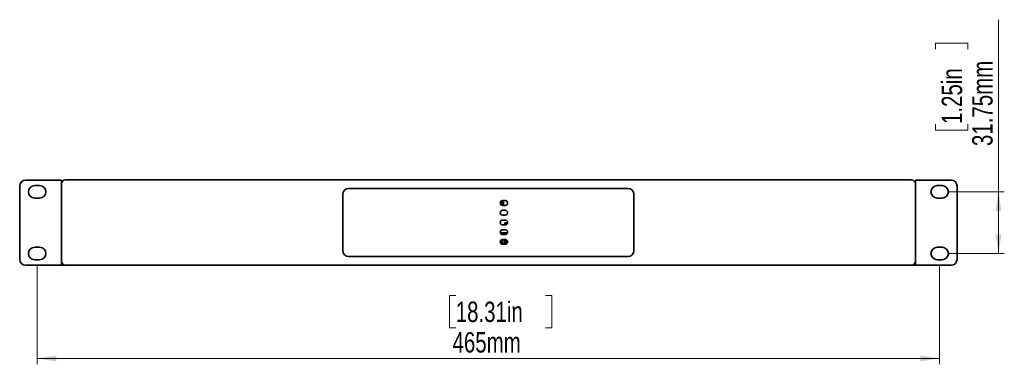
# Model space of a CAD drawing. Header units: millimetres. Extents: x 9 to 590, y 7 to 389.
# Tile 3 of 14: x 126 to 295, y 170 to 229. Entities that reach past the tile are written whole.
import ezdxf

# ---------------------------------------------------------------- set-up
doc = ezdxf.new("R2010")
doc.units = ezdxf.units.MM
doc.styles.add('SLDTEXTSTYLE0', font='TXT', dxfattribs={"width": 0.75})
doc.dimstyles.new('SLDDIMSTYLE0', dxfattribs={"dimtxt": 3.5, "dimasz": 3.302, "dimexe": 0, "dimexo": 0.0625, "dimgap": 0.875, "dimtad": 1, "dimlfac": 3, "dimrnd": 1e-09, "dimzin": 12, "dimdsep": 46, "dimtxsty": 'SLDTEXTSTYLE0', "dimsah": 1, "dimcen": 0.09, "dimadec": 0, "dimazin": 3, "dimtfac": 1, "dimtofl": 0, "dimtmove": 0, "dimatfit": 3, "dimfxl": 0, "dimfrac": 2, "dimtolj": 1, "dimtzin": 12, "dimarcsym": 0})

# ---------------------------------------------------------------- blocks, each defined once
blk = doc.blocks.new('_D')
at = {"color": 7, "linetype": 'Continuous', "lineweight": 0}
for p, q in [((128.77, 186.71), (128.77, 169.79)), ((283.77, 186.71), (283.77, 169.79)), ((200.66, 181.58), (199.59, 181.58)), ((199.59, 181.58), (199.59, 176.02)), ((216.07, 181.58), (217.14, 181.58)), ((217.14, 181.58), (217.14, 176.02)), ((199.59, 176.02), (200.66, 176.02)), ((217.14, 176.02), (216.07, 176.02)), ((128.77, 170.79), (283.77, 170.79))]:
    blk.add_line(p, q, dxfattribs=at)
at = {"color": 7, "linetype": 'Continuous', "lineweight": 18}
for points in [[(128.77, 170.79), (132.07, 170.28), (132.07, 171.3)], [(283.77, 170.79), (280.47, 171.3), (280.47, 170.28)]]:
    blk.add_solid(points, dxfattribs=at)
at = {"color": 7, "linetype": 'Continuous', "lineweight": 18, "char_height": 3.5, "attachment_point": 1, "style": 'SLDTEXTSTYLE0'}
for s, insert in [('18.31in', (200.66, 180.54)), ('465mm', (200.11, 175.3))]:
    blk.add_mtext(s, dxfattribs=dict(at, insert=insert))
blk = doc.blocks.new('_D_1')
at = {"color": 7, "linetype": 'Continuous', "lineweight": 0}
for p, q in [((293.88, 199.38), (293.88, 228.91)), ((283.08, 223.84), (283.08, 224.9)), ((283.08, 224.9), (288.64, 224.9)), ((288.64, 224.9), (288.64, 223.84)), ((283.08, 211.01), (283.08, 209.94)), ((283.08, 209.94), (288.64, 209.94)), ((288.64, 209.94), (288.64, 211.01)), ((285.19, 199.38), (294.88, 199.38)), ((293.88, 199.38), (293.88, 188.8)), ((285.19, 188.8), (294.88, 188.8))]:
    blk.add_line(p, q, dxfattribs=at)
at = {"color": 7, "linetype": 'Continuous', "lineweight": 18}
for points in [[(293.88, 199.38), (293.37, 196.08), (294.38, 196.08)], [(293.88, 188.8), (294.38, 192.1), (293.37, 192.1)]]:
    blk.add_solid(points, dxfattribs=at)
at = {"color": 7, "linetype": 'Continuous', "lineweight": 18, "char_height": 3.5, "attachment_point": 1, "rotation": 90, "style": 'SLDTEXTSTYLE0'}
for s, insert in [('31.75mm', (289.36, 207.23)), ('1.25in', (284.13, 211.01))]:
    blk.add_mtext(s, dxfattribs=dict(at, insert=insert))

msp = doc.modelspace()

# ---------------------------------------------------------------- linework, layer by layer
at = {"color": 7, "linetype": 'Continuous', "lineweight": 35}
for p, q in [((126.7718, 201.3873), (132.1051, 201.3873)), ((132.1051, 201.3873), (132.9385, 201.3873)), ((132.9385, 200.754), (132.9385, 201.3873)), ((133.6051, 201.4207), (278.9385, 201.4207)), ((134.6817, 201.4215), (134.6817, 201.4207)), ((134.6873, 201.4215), (134.6817, 201.4215)), ((134.6873, 201.4215), (134.6873, 201.4207)), ((135.0557, 201.4215), (134.6873, 201.4215)), ((135.0557, 201.4215), (135.0557, 201.4207)), ((135.9735, 201.4215), (135.0557, 201.4215)), ((135.9735, 201.4215), (135.9735, 201.4207)), ((136.523, 201.4215), (135.9735, 201.4215)), ((136.523, 201.4215), (136.523, 201.4207)), ((136.5286, 201.4215), (136.523, 201.4215)), ((136.5286, 201.4215), (136.5286, 201.4207)), ((143.6816, 201.4215), (143.6816, 201.4207)), ((143.6873, 201.4215), (143.6816, 201.4215)), ((143.6873, 201.4215), (143.6873, 201.4207)), ((144.0557, 201.4215), (143.6873, 201.4215)), ((144.0557, 201.4215), (144.0557, 201.4207)), ((144.9735, 201.4215), (144.0557, 201.4215)), ((144.9735, 201.4215), (144.9735, 201.4207)), ((145.523, 201.4215), (144.9735, 201.4215)), ((145.523, 201.4215), (145.523, 201.4207)), ((145.5286, 201.4215), (145.523, 201.4215)), ((145.5286, 201.4215), (145.5286, 201.4207)), ((146.3647, 201.4215), (146.3647, 201.4207)), ((146.3875, 201.4215), (146.3647, 201.4215)), ((146.3875, 201.4215), (146.3875, 201.4207)), ((147.0608, 201.4215), (146.3875, 201.4215)), ((147.0608, 201.4215), (147.0608, 201.4207)), ((147.9452, 201.4215), (147.0608, 201.4215)), ((147.9452, 201.4215), (147.9452, 201.4207)), ((148.1561, 201.4215), (147.9452, 201.4215)), ((148.1561, 201.4215), (148.1561, 201.4207)), ((148.1789, 201.4215), (148.1561, 201.4215)), ((148.1789, 201.4215), (148.1789, 201.4207)), ((153.8305, 201.4215), (153.8305, 201.4207)), ((153.8491, 201.4215), (153.8305, 201.4215)), ((153.8491, 201.4215), (153.8491, 201.4207)), ((153.9347, 201.4215), (153.8491, 201.4215)), ((153.9347, 201.4215), (153.9347, 201.4207)), ((154.7741, 201.4215), (153.9347, 201.4215)), ((154.7741, 201.4215), (154.7741, 201.4207)), ((155.5278, 201.4215), (154.7741, 201.4215)), ((155.5464, 201.4215), (155.5278, 201.4215)), ((155.5278, 201.4215), (155.5278, 201.4207)), ((155.5464, 201.4215), (155.5464, 201.4207)), ((156.3638, 201.4215), (156.3638, 201.4207)), ((156.9648, 201.4215), (156.3638, 201.4215)), ((156.9648, 201.4215), (156.9648, 201.4207)), ((157.8728, 201.4215), (156.9648, 201.4215)), ((157.8728, 201.4215), (157.8728, 201.4207)), ((158.1798, 201.4215), (157.8728, 201.4215)), ((158.1798, 201.4215), (158.1798, 201.4207)), ((159.8647, 201.4215), (159.8647, 201.4207)), ((160.4695, 201.4215), (159.8647, 201.4215)), ((160.4695, 201.4215), (160.4695, 201.4207)), ((161.3766, 201.4215), (160.4695, 201.4215)), ((161.3766, 201.4215), (161.3766, 201.4207)), ((161.6789, 201.4215), (161.3766, 201.4215)), ((161.6789, 201.4215), (161.6789, 201.4207)), ((167.7023, 201.4215), (167.7023, 201.4207)), ((167.9843, 201.4215), (167.7023, 201.4215)), ((167.9843, 201.4215), (167.9843, 201.4207)), ((168.8871, 201.4215), (167.9843, 201.4215)), ((168.8871, 201.4215), (168.8871, 201.4207)), ((169.5079, 201.4215), (168.8871, 201.4215)), ((169.5079, 201.4215), (169.5079, 201.4207)), ((176.6816, 201.4215), (176.6816, 201.4207)), ((177.1243, 201.4215), (176.6816, 201.4215)), ((177.1243, 201.4215), (177.1243, 201.4207)), ((178.0478, 201.4215), (177.1243, 201.4215)), ((178.0478, 201.4215), (178.0478, 201.4207)), ((178.5286, 201.4215), (178.0478, 201.4215)), ((178.5286, 201.4215), (178.5286, 201.4207)), ((186.5319, 201.4215), (186.5319, 201.4207)), ((187.139, 201.4215), (186.5319, 201.4215)), ((187.139, 201.4215), (187.139, 201.4207)), ((188.0455, 201.4215), (187.139, 201.4215)), ((188.0455, 201.4215), (188.0455, 201.4207)), ((188.345, 201.4215), (188.0455, 201.4215)), ((188.345, 201.4215), (188.345, 201.4207)), ((189.0152, 201.4215), (189.0152, 201.4207)), ((189.4509, 201.4215), (189.0152, 201.4215)), ((189.4509, 201.4215), (189.4509, 201.4207)), ((190.3741, 201.4215), (189.4509, 201.4215)), ((190.3741, 201.4215), (190.3741, 201.4207)), ((190.8617, 201.4215), (190.3741, 201.4215)), ((190.8617, 201.4215), (190.8617, 201.4207)), ((200.8755, 201.4215), (200.8755, 201.4207)), ((201.1301, 201.4215), (200.8755, 201.4215)), ((201.1301, 201.4215), (201.1301, 201.4207)), ((202.0264, 201.4215), (201.1301, 201.4215)), ((202.0264, 201.4215), (202.0264, 201.4207)), ((202.6681, 201.4215), (202.0264, 201.4215)), ((202.6681, 201.4215), (202.6681, 201.4207)), ((209.3739, 201.4215), (209.3739, 201.4207)), ((210.0107, 201.4215), (209.3739, 201.4215)), ((210.0107, 201.4215), (210.0107, 201.4207)), ((210.9087, 201.4215), (210.0107, 201.4215)), ((210.9087, 201.4215), (210.9087, 201.4207)), ((211.1697, 201.4215), (210.9087, 201.4215)), ((211.1792, 201.4215), (211.1697, 201.4215)), ((211.1697, 201.4215), (211.1697, 201.4207)), ((211.1792, 201.4215), (211.1792, 201.4207)), ((211.3813, 201.4215), (211.1792, 201.4215)), ((211.3813, 201.4215), (211.3813, 201.4207)), ((211.6138, 201.4215), (211.3813, 201.4215)), ((211.6138, 201.4215), (211.6138, 201.4207)), ((212.5044, 201.4215), (211.6138, 201.4215)), ((212.5044, 201.4215), (212.5044, 201.4207)), ((213.1623, 201.4215), (212.5044, 201.4215)), ((213.1623, 201.4215), (213.1623, 201.4207)), ((232.348, 201.4215), (232.348, 201.4207)), ((232.5397, 201.4215), (232.348, 201.4215)), ((232.5397, 201.4215), (232.5397, 201.4207)), ((233.1741, 201.4215), (232.5397, 201.4215)), ((233.1741, 201.4215), (233.1741, 201.4207)), ((234.0728, 201.4215), (233.1741, 201.4215)), ((234.0728, 201.4215), (234.0728, 201.4207)), ((234.3372, 201.4215), (234.0728, 201.4215)), ((234.3372, 201.4215), (234.3372, 201.4207)), ((236.0229, 201.4215), (236.0229, 201.4207)), ((236.5871, 201.4215), (236.0229, 201.4215)), ((236.5871, 201.4215), (236.5871, 201.4207)), ((237.5026, 201.4215), (236.5871, 201.4215)), ((237.5026, 201.4215), (237.5026, 201.4207)), ((237.854, 201.4215), (237.5026, 201.4215)), ((237.854, 201.4215), (237.854, 201.4207)), ((242.6069, 201.4215), (242.6069, 201.4207)), ((243.3711, 201.4215), (242.6069, 201.4215)), ((243.3711, 201.4215), (243.3711, 201.4207)), ((244.2027, 201.4215), (243.3711, 201.4215)), ((244.2027, 201.4215), (244.2027, 201.4207)), ((244.27, 201.4215), (244.2027, 201.4215)), ((244.27, 201.4215), (244.27, 201.4207)), ((244.799, 201.4215), (244.799, 201.4207)), ((244.8114, 201.4215), (244.799, 201.4215)), ((244.8114, 201.4215), (244.8114, 201.4207)), ((245.6175, 201.4215), (244.8114, 201.4215)), ((245.6175, 201.4215), (245.6175, 201.4207)), ((246.4112, 201.4215), (245.6175, 201.4215)), ((246.4112, 201.4215), (246.4112, 201.4207)), ((248.1069, 201.4215), (248.1069, 201.4207)), ((248.8711, 201.4215), (248.1069, 201.4215)), ((248.8711, 201.4215), (248.8711, 201.4207)), ((249.7027, 201.4215), (248.8711, 201.4215)), ((249.7027, 201.4215), (249.7027, 201.4207)), ((249.77, 201.4215), (249.7027, 201.4215)), ((249.77, 201.4215), (249.77, 201.4207)), ((253.2496, 201.4215), (253.2496, 201.4207)), ((253.9791, 201.4215), (253.2496, 201.4215)), ((253.9791, 201.4215), (253.9791, 201.4207)), ((254.8346, 201.4215), (253.9791, 201.4215)), ((254.8346, 201.4215), (254.8346, 201.4207)), ((254.9607, 201.4215), (254.8346, 201.4215)), ((254.9607, 201.4215), (254.9607, 201.4207)), ((256.7819, 201.4215), (256.7819, 201.4207)), ((256.8306, 201.4215), (256.7819, 201.4215)), ((256.8306, 201.4215), (256.8306, 201.4207)), ((257.6538, 201.4215), (256.8306, 201.4215)), ((257.6538, 201.4215), (257.6538, 201.4207)), ((258.4283, 201.4215), (257.6538, 201.4215)), ((258.4283, 201.4215), (258.4283, 201.4207)), ((268.415, 201.4215), (268.415, 201.4207)), ((268.7483, 201.4215), (268.415, 201.4215)), ((268.7483, 201.4215), (268.7483, 201.4207)), ((269.4757, 201.4215), (268.7483, 201.4215)), ((269.4757, 201.4215), (269.4757, 201.4207)), ((270.3325, 201.4215), (269.4757, 201.4215)), ((270.3325, 201.4215), (270.3325, 201.4207)), ((270.462, 201.4215), (270.3325, 201.4215)), ((270.462, 201.4215), (270.462, 201.4207)), ((276.3402, 201.4215), (276.3402, 201.4207)), ((276.4476, 201.4215), (276.3402, 201.4215)), ((276.4476, 201.4215), (276.4476, 201.4207)), ((277.296, 201.4215), (276.4476, 201.4215)), ((277.296, 201.4215), (277.296, 201.4207)), ((278.0368, 201.4215), (277.296, 201.4215)), ((278.0368, 201.4215), (278.0368, 201.4207)), ((279.6051, 201.3873), (279.6051, 200.754)), ((280.4385, 201.3873), (279.6051, 201.3873)), ((285.7718, 201.3873), (280.4385, 201.3873)), ((125.7718, 187.7873), (125.7718, 200.3873)), ((129.1885, 200.4623), (128.3551, 200.4623)), ((132.9385, 187.4873), (132.9385, 200.754)), ((230.2718, 199.954), (182.2718, 199.954)), ((279.6051, 200.754), (279.6051, 187.4873)), ((284.1885, 200.4623), (283.3551, 200.4623)), ((286.7718, 200.3873), (286.7718, 187.7873)), ((128.3551, 198.2957), (129.1885, 198.2957)), ((181.2718, 198.954), (181.2718, 189.2873)), ((208.6451, 197.0444), (208.6451, 197.8635)), ((208.7118, 197.8705), (208.7118, 197.8314)), ((209.1551, 197.8707), (208.7218, 197.8707)), ((208.8618, 197.8707), (208.8618, 197.0373)), ((231.2718, 189.2873), (231.2718, 198.954)), ((283.3551, 198.2957), (284.1885, 198.2957)), ((208.6451, 197.6647), (208.7118, 197.6647)), ((208.7118, 197.8314), (208.7118, 197.6647)), ((208.7118, 197.6647), (208.7118, 197.0914)), ((208.7118, 197.0914), (208.7118, 197.0374)), ((208.7218, 197.0373), (209.1551, 197.0373)), ((209.1551, 196.204), (208.7218, 196.204)), ((208.7218, 195.3707), (209.1551, 195.3707)), ((209.1551, 194.5373), (208.7218, 194.5373)), ((208.7218, 193.704), (209.1551, 193.704)), ((209.1551, 192.8707), (208.7218, 192.8707)), ((209.0888, 193.8015), (209.0888, 193.704)), ((209.3727, 194.0555), (209.1021, 194.0555)), ((209.3594, 193.8015), (209.3594, 193.7575)), ((209.46, 194.0555), (209.3727, 194.0555)), ((209.386, 193.7738), (209.386, 193.8015)), ((209.5606, 192.3579), (208.3164, 192.3579)), ((208.6451, 192.3453), (208.3196, 192.3453)), ((208.3196, 192.3453), (208.6451, 192.3453)), ((208.6451, 192.3453), (208.6451, 192.0444)), ((208.6451, 192.3453), (208.6451, 192.3453)), ((208.6451, 191.1969), (208.6451, 190.3778)), ((208.7218, 192.0373), (209.1551, 192.0373)), ((209.1551, 191.204), (208.7218, 191.204)), ((208.7451, 192.3579), (208.7451, 192.0373)), ((208.7451, 191.204), (208.7451, 190.3707)), ((209.0762, 192.0373), (209.0762, 192.3579)), ((209.0762, 190.3707), (209.0762, 191.204)), ((209.3468, 192.084), (209.3468, 192.3579)), ((209.3468, 190.4173), (209.3468, 191.1573)), ((209.386, 192.1071), (209.386, 192.3579)), ((209.4467, 192.3579), (209.4467, 192.1563)), ((209.4859, 192.2006), (209.4859, 192.3579)), ((129.1885, 189.879), (128.3551, 189.879)), ((208.7218, 190.3707), (209.1551, 190.3707)), ((284.1885, 189.879), (283.3551, 189.879)), ((128.3551, 187.7123), (129.1885, 187.7123)), ((182.2718, 188.2873), (230.2718, 188.2873)), ((283.3551, 187.7123), (284.1885, 187.7123)), ((126.7718, 186.7873), (132.1051, 186.7873)), ((132.1051, 186.7873), (132.9385, 186.7873)), ((132.9385, 187.454), (132.9385, 187.4873)), ((132.9385, 186.818), (132.9385, 187.454)), ((132.9385, 186.7873), (132.9385, 186.818)), ((133.4385, 186.7873), (132.9385, 186.7873)), ((133.4385, 186.8418), (133.4385, 186.7873)), ((133.4718, 186.7873), (133.4718, 186.8341)), ((133.6385, 186.7873), (133.4718, 186.7873)), ((278.9385, 186.8207), (133.6051, 186.8207)), ((133.6385, 186.7873), (278.9051, 186.7873)), ((279.0718, 186.7873), (278.9051, 186.7873)), ((279.0718, 186.8341), (279.0718, 186.7873)), ((279.1051, 186.7873), (279.1051, 186.8418)), ((279.6051, 186.7873), (279.1051, 186.7873)), ((279.6051, 187.4873), (279.6051, 187.454)), ((279.6051, 187.454), (279.6051, 186.818)), ((279.6051, 186.818), (279.6051, 186.7873)), ((280.4385, 186.7873), (279.6051, 186.7873)), ((285.7718, 186.7873), (280.4385, 186.7873))]:
    msp.add_line(p, q, dxfattribs=at)
at = {"color": 7, "linetype": 'Continuous', "lineweight": 35, "flags": 128}
for points in [[(209.386, 193.8015), (209.385, 193.8987), (209.3821, 193.9811), (209.3778, 194.0362), (209.3727, 194.0555), (209.3676, 194.0362), (209.3633, 193.9811), (209.3604, 193.8987), (209.3594, 193.8015)], [(209.473, 193.8513), (209.4723, 193.8987), (209.4694, 193.9811), (209.4651, 194.0362), (209.46, 194.0555), (209.4549, 194.0362), (209.4506, 193.9811), (209.4477, 193.8987), (209.4467, 193.823)]]:
    msp.add_lwpolyline(points, dxfattribs=at)
at = {"color": 7, "linetype": 'Continuous', "lineweight": 35}
for centre, radius, start, end in [((126.7718, 200.3873), 1, 90, 180), ((133.6051, 200.754), 0.6667, 90, 180), ((278.9385, 200.754), 0.6667, 0, 90), ((285.7718, 200.3873), 1, 0, 90), ((128.3551, 199.379), 1.0833, 90, 270), ((129.1885, 199.379), 1.0833, 270, 90), ((182.2718, 198.954), 1, 90, 180), ((230.2718, 198.954), 1, 0, 90), ((283.3551, 199.379), 1.0833, 90, 270), ((284.1885, 199.379), 1.0833, 270, 90), ((208.7218, 197.454), 0.4167, 90, 270), ((209.1551, 197.454), 0.4167, 270, 90), ((208.7218, 195.7873), 0.4167, 90, 270), ((209.1551, 195.7873), 0.4167, 270, 90), ((208.7218, 194.1207), 0.4167, 90, 270), ((209.1551, 194.1207), 0.4167, 270, 90), ((208.7218, 192.454), 0.4167, 90, 270), ((210.3121, 193.8648), 1.2249, 171.04481, 182.963398), ((209.1551, 192.454), 0.4167, 270, 90), ((208.7218, 190.7873), 0.4167, 90, 270), ((209.1551, 190.7873), 0.4167, 270, 90), ((128.3551, 188.7957), 1.0833, 90, 270), ((129.1885, 188.7957), 1.0833, 270, 90), ((283.3551, 188.7957), 1.0833, 90, 270), ((284.1885, 188.7957), 1.0833, 270, 90), ((126.7718, 187.7873), 1, 180, 270), ((182.2718, 189.2873), 1, 180, 270), ((230.2718, 189.2873), 1, 270, 0), ((285.7718, 187.7873), 1, 270, 0), ((133.6051, 187.4873), 0.6667, 180, 270), ((278.9385, 187.4873), 0.6667, 270, 0)]:
    msp.add_arc(centre, radius, start, end, dxfattribs=at)

# ---------------------------------------------------------------- dimensions: what is measured, and where the dimension line sits
at = {"color": 7, "linetype": 'Continuous', "lineweight": 18}
for base, p1, p2, angle, picture, middle in [((293.8759, 188.7957), (284.1885, 199.379), (284.1885, 188.7957), 90, '_D_1', (293.8759, 217.4219)), ((283.7718, 170.7873), (128.7718, 187.7123), (283.7718, 187.7123), 0, '_D', (208.3652, 170.7873))]:
    dim = msp.add_linear_dim(base=base, p1=p1, p2=p2, angle=angle, dimstyle='SLDDIMSTYLE0', dxfattribs=at)
    dim.commit()
    dim.dimension.update_dxf_attribs({"geometry": picture, "text_midpoint": middle, "dimtype": 160})

doc.saveas('drawing.dxf')
